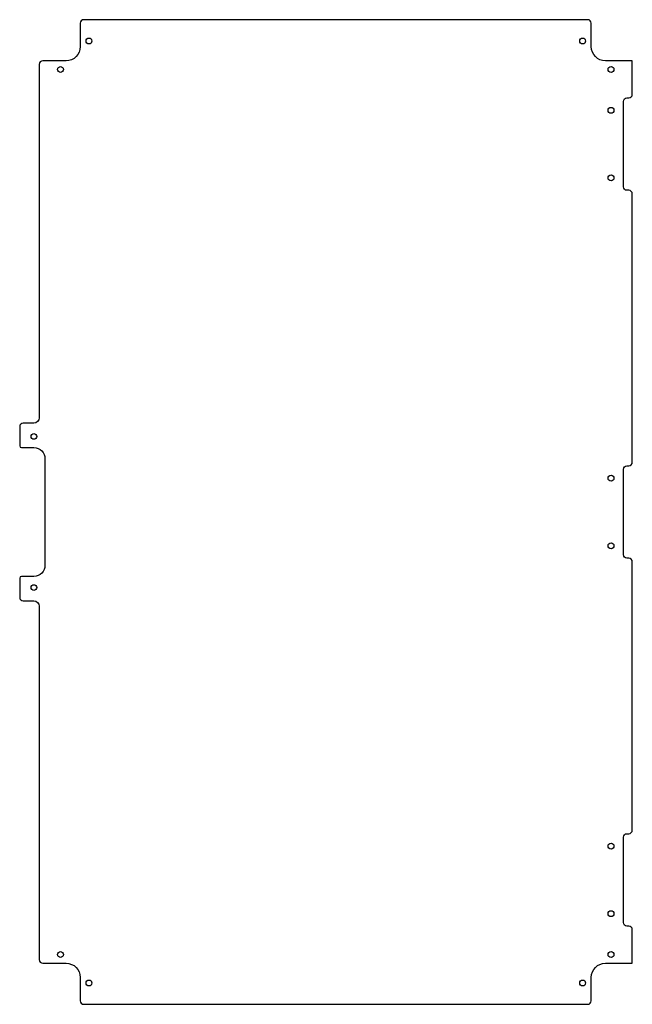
# Model space of a CAD drawing. Header units: millimetres. Extents: x -133 to 212, y 48 to 602.
import ezdxf

# ---------------------------------------------------------------- set-up
doc = ezdxf.new("R2010")
doc.units = ezdxf.units.MM
doc.header["$MEASUREMENT"] = 0
doc.layers.add('Mini_Merc_Front_Door v1_0', color=7, linetype='Continuous')

msp = doc.modelspace()

# ---------------------------------------------------------------- linework, layer by layer
at = {"layer": 'Mini_Merc_Front_Door v1_0'}
for p, q in [((-98.88, 600), (-98.88, 586.87)), ((31.85, 602), (-96.87, 602)), ((186.88, 602), (31.85, 602)), ((188.87, 586.87), (188.87, 600)), ((-122, 576.87), (-122, 459.08)), ((-106.88, 578.87), (-120, 578.87)), ((212, 578.87), (196.88, 578.87)), ((212, 560), (212, 578.87)), ((207, 508), (207, 556)), ((209, 558), (210, 558)), ((210, 506), (209, 506)), ((212, 459.08), (212, 504)), ((-122, 459.08), (-122, 378)), ((212, 353), (212, 459.08)), ((-133, 373), (-133, 362.2)), ((-125, 375), (-131, 375)), ((-132, 361.2), (-125, 361.2)), ((-118.8, 355), (-118.8, 295)), ((209, 351), (210, 351)), ((207, 301), (207, 349)), ((210, 299), (209, 299)), ((212, 232.56), (212, 297)), ((-125, 288.8), (-132, 288.8)), ((-133, 287.8), (-133, 277)), ((-131, 275), (-125, 275)), ((-122, 272), (-122, 232.56)), ((-122, 232.56), (-122, 73.12)), ((212, 146), (212, 232.56)), ((207, 94), (207, 142)), ((209, 144), (210, 144)), ((210, 92), (209, 92)), ((212, 71.12), (212, 90)), ((-120, 71.12), (-106.88, 71.12)), ((196.88, 71.12), (212, 71.12)), ((-98.88, 63.12), (-98.88, 50)), ((188.87, 50), (188.87, 63.12)), ((-96.87, 48), (31.85, 48)), ((31.85, 48), (186.88, 48))]:
    msp.add_line(p, q, dxfattribs=at)
for centre, radius in [((-94, 590), 1.65), ((184, 590), 1.65), ((-110, 574), 1.65), ((200, 574), 1.65), ((200, 551), 1.65), ((200, 513), 1.65), ((-125, 367.5), 1.6), ((200, 344), 1.65), ((200, 306), 1.65), ((-125, 282.5), 1.6), ((200, 137), 1.65), ((200, 99), 1.65), ((-110, 76), 1.65), ((200, 76), 1.65), ((-94, 60), 1.65), ((184, 60), 1.65)]:
    msp.add_circle(centre, radius, dxfattribs=at)
for centre, radius, start, end in [((-96.87, 600), 2, 90, 180), ((186.88, 600), 2, 360, 90), ((-120, 576.87), 2, 90, 180), ((210, 560), 2, 270, 0), ((210, 504), 2, 360, 90), ((-131, 373), 2, 90, 180), ((-132, 362.2), 1, 180, 270), ((210, 353), 2, 270, 0), ((210, 297), 2, 0, 90), ((-132, 287.8), 1, 90, 180), ((-131, 277), 2, 180, 270), ((210, 146), 2, 270, 360), ((210, 90), 2, 0, 90), ((-120, 73.12), 2, 180, 270), ((-96.87, 50), 2, 180, 270), ((186.88, 50), 2, 270, 360)]:
    msp.add_arc(centre, radius, start, end, dxfattribs=at)
at = {"layer": 'Mini_Merc_Front_Door v1_0', "extrusion": (0, 0, -1)}
for centre, radius, start, end in [((106.87, 586.87), 8, 180, 270), ((-196.88, 586.87), 8, 270, 0), ((-209, 556), 2, 0, 90), ((-209, 508), 2, 270, 0), ((125, 378), 3, 180, 270), ((125, 355), 6.2, 90, 180), ((-209, 349), 2, 360, 90), ((-209, 301), 2, 270, 360), ((125, 295), 6.2, 180, 270), ((125, 272), 3, 90, 180), ((-209, 142), 2, 0, 90), ((-209, 94), 2, 270, 0), ((106.87, 63.12), 8, 90, 180), ((-196.88, 63.12), 8, 0, 90)]:
    msp.add_arc(centre, radius, start, end, dxfattribs=at)

doc.saveas('drawing.dxf')
